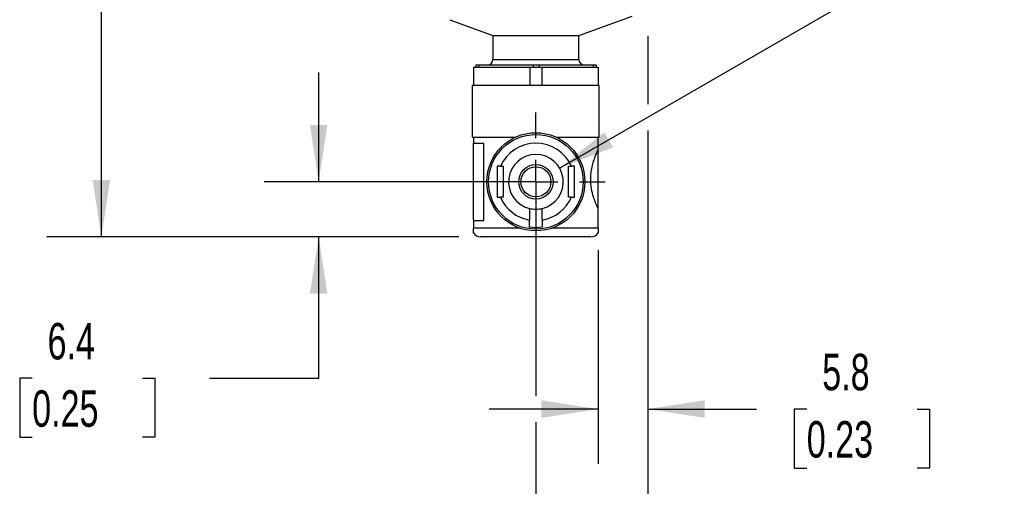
# Model space of a CAD drawing. Header units: millimetres. Extents: x 13 to 546, y 13 to 419.
# Tile 11 of 21: x 324 to 438, y 91 to 145. Entities that reach past the tile are written whole.
import ezdxf

# ---------------------------------------------------------------- set-up
doc = ezdxf.new("R2010")
doc.units = ezdxf.units.MM
doc.header["$LTSCALE"] = 2
doc.linetypes.add('SLD-Center', pattern=[19.05, 15.24, -1.27, 1.27, -1.27])
doc.linetypes.add('SLD-Solid', pattern=[0])
doc.layers.add('CENTER', color=40, linetype='SLD-Center')
doc.layers.add('DIMENSIONS', color=140, linetype='SLD-Solid', lineweight=25)
doc.styles.add('SLDTEXTSTYLE0', font='TXT', dxfattribs={"width": 0.7})
doc.dimstyles.new('SLDDIMSTYLE1', dxfattribs={"dimtxt": 4.316016, "dimasz": 6.604, "dimexe": 0, "dimexo": 0.0625, "dimgap": 1.079004, "dimtad": 0, "dimtih": 1, "dimtoh": 1, "dimdec": 1, "dimrnd": 1e-09, "dimzin": 12, "dimdsep": 46, "dimtxsty": 'SLDTEXTSTYLE0', "dimsah": 1, "dimcen": 0.09, "dimadec": 0, "dimazin": 3, "dimtfac": 1, "dimtdec": 1, "dimtofl": 0, "dimtmove": 0, "dimatfit": 3, "dimfxl": 0, "dimfrac": 2, "dimtolj": 1, "dimtzin": 12, "dimarcsym": 0})
doc.dimstyles.new('SLDDIMSTYLE2', dxfattribs={"dimtxt": 4.316016, "dimasz": 6.604, "dimexe": 0, "dimexo": 0.0625, "dimgap": 1.079004, "dimtad": 0, "dimtih": 1, "dimtoh": 1, "dimdec": 1, "dimrnd": 1e-09, "dimzin": 12, "dimdsep": 46, "dimtxsty": 'SLDTEXTSTYLE0', "dimsah": 1, "dimcen": 0.09, "dimadec": 0, "dimazin": 3, "dimtfac": 1, "dimtdec": 1, "dimtmove": 0, "dimatfit": 0, "dimfxl": 0, "dimfrac": 2, "dimtolj": 1, "dimtzin": 12, "dimarcsym": 0})
doc.dimstyles.new('SLDDIMSTYLE4', dxfattribs={"dimtxt": 4.316016, "dimasz": 6.604, "dimexe": 0, "dimexo": 0.0625, "dimgap": 1.079004, "dimtad": 0, "dimtih": 1, "dimtoh": 1, "dimdec": 1, "dimrnd": 1e-09, "dimzin": 12, "dimdsep": 46, "dimtxsty": 'SLDTEXTSTYLE0', "dimsah": 1, "dimcen": 0, "dimadec": 0, "dimazin": 3, "dimtfac": 1, "dimtdec": 1, "dimtofl": 0, "dimtmove": 0, "dimatfit": 3, "dimfxl": 0, "dimfrac": 2, "dimtolj": 1, "dimtzin": 12, "dimarcsym": 0})
doc.dimstyles.new('SLDDIMSTYLE5', dxfattribs={"dimtxt": 4.316016, "dimasz": 6.604, "dimexe": 0, "dimexo": 0.0625, "dimgap": 1.079004, "dimtad": 0, "dimtih": 1, "dimtoh": 1, "dimdec": 1, "dimrnd": 1e-09, "dimzin": 4, "dimdsep": 46, "dimtxsty": 'SLDTEXTSTYLE0', "dimsah": 1, "dimcen": 0.09, "dimadec": 0, "dimazin": 1, "dimtfac": 1, "dimtdec": 1, "dimtmove": 0, "dimatfit": 0, "dimfxl": 0, "dimfrac": 2, "dimtolj": 1, "dimtzin": 12, "dimarcsym": 0})

# ---------------------------------------------------------------- blocks, each defined once
blk = doc.blocks.new('_D_7')
at = {"layer": 'DIMENSIONS'}
for p, q in [((396.83, 143.06), (396.83, 135.18)), ((396.83, 132.13), (396.83, 93.4)), ((391.08, 118.21), (391.08, 93.4)), ((391.08, 99.75), (378.38, 99.75)), ((396.83, 99.75), (409.47, 99.75)), ((415.32, 99.75), (413.87, 99.75)), ((413.87, 99.75), (413.87, 92.89)), ((428.15, 99.75), (429.6, 99.75)), ((429.6, 99.75), (429.6, 92.89)), ((413.87, 92.89), (415.32, 92.89)), ((429.6, 92.89), (428.15, 92.89))]:
    blk.add_line(p, q, dxfattribs=at)
for points in [[(391.08, 99.75), (384.48, 100.77), (384.48, 98.73)], [(396.83, 99.75), (403.44, 98.73), (403.44, 100.77)]]:
    blk.add_solid(points, dxfattribs=at)
at = {"layer": 'DIMENSIONS', "char_height": 4.233, "attachment_point": 1, "style": 'SLDTEXTSTYLE0'}
for s, insert in [('5.8', (417.12, 106.17)), ('0.23', (415.32, 98.35))]:
    blk.add_mtext(s, dxfattribs=dict(at, insert=insert))
blk = doc.blocks.new('_D_8')
at = {"layer": 'DIMENSIONS'}
for p, q in [((377.47, 189.65), (326.97, 189.65)), ((333.32, 189.65), (333.32, 163.26)), ((326.91, 155.44), (325.46, 155.44)), ((325.46, 155.44), (325.46, 148.58)), ((339.73, 155.44), (341.18, 155.44)), ((341.18, 155.44), (341.18, 148.58)), ((325.46, 148.58), (326.91, 148.58)), ((341.18, 148.58), (339.73, 148.58)), ((333.32, 119.75), (333.32, 147.61)), ((374.89, 119.75), (326.97, 119.75))]:
    blk.add_line(p, q, dxfattribs=at)
for points in [[(333.32, 189.65), (332.3, 183.05), (334.33, 183.05)], [(333.32, 119.75), (334.33, 126.35), (332.3, 126.35)]]:
    blk.add_solid(points, dxfattribs=at)
at = {"layer": 'DIMENSIONS', "char_height": 4.233, "attachment_point": 1, "style": 'SLDTEXTSTYLE0'}
for s, insert in [('69.9', (326.91, 161.86)), ('2.75', (326.91, 154.03))]:
    blk.add_mtext(s, dxfattribs=dict(at, insert=insert))
blk = doc.blocks.new('_D_9')
at = {"layer": 'DIMENSIONS'}
for p, q in [((358.58, 126.15), (358.58, 138.85)), ((381.29, 126.15), (352.23, 126.15)), ((374.89, 119.75), (352.23, 119.75)), ((358.58, 103.33), (358.58, 119.75)), ((325.27, 103.33), (323.82, 103.33)), ((323.82, 103.33), (323.82, 96.47)), ((338.09, 103.33), (339.54, 103.33)), ((339.54, 103.33), (339.54, 96.47)), ((345.88, 103.33), (358.58, 103.33)), ((323.82, 96.47), (325.27, 96.47)), ((339.54, 96.47), (338.09, 96.47))]:
    blk.add_line(p, q, dxfattribs=at)
for points in [[(358.58, 126.15), (359.59, 132.75), (357.56, 132.75)], [(358.58, 119.75), (357.56, 113.15), (359.59, 113.15)]]:
    blk.add_solid(points, dxfattribs=at)
at = {"layer": 'DIMENSIONS', "char_height": 4.233, "attachment_point": 1, "style": 'SLDTEXTSTYLE0'}
for s, insert in [('6.4', (327.06, 109.75)), ('0.25', (325.27, 101.93))]:
    blk.add_mtext(s, dxfattribs=dict(at, insert=insert))
blk = doc.blocks.new('_D_10')
at = {"layer": 'DIMENSIONS'}
for p, q in [((386.58, 127.74), (434.3, 155.29)), ((434.3, 155.29), (445.41, 155.29))]:
    blk.add_line(p, q, dxfattribs=at)
blk.add_solid([(386.58, 127.74), (392.81, 130.16), (391.79, 131.92)], dxfattribs=at)
at = {"layer": 'DIMENSIONS', "char_height": 4.233, "attachment_point": 1, "style": 'SLDTEXTSTYLE0'}
for s, insert in [('6MM', (453.26, 160.74)), ('TUBING', (448.58, 153.88))]:
    blk.add_mtext(s, dxfattribs=dict(at, insert=insert))
blk = doc.blocks.new('_D_12')
at = {"layer": 'DIMENSIONS'}
for p, q in [((396.83, 143.06), (396.83, 135.18)), ((396.83, 132.13), (396.83, 75.25)), ((383.83, 123.61), (383.83, 101.27)), ((383.83, 98.23), (383.83, 75.25)), ((349.97, 81.6), (348.52, 81.6)), ((348.52, 81.6), (348.52, 74.74)), ((362.8, 81.6), (364.25, 81.6)), ((364.25, 81.6), (364.25, 74.74)), ((383.83, 81.6), (368.65, 81.6)), ((396.83, 81.6), (409.53, 81.6)), ((348.52, 74.74), (349.97, 74.74)), ((364.25, 74.74), (362.8, 74.74))]:
    blk.add_line(p, q, dxfattribs=at)
for points in [[(383.83, 81.6), (377.23, 82.62), (377.23, 80.59)], [(396.83, 81.6), (403.44, 80.59), (403.44, 82.62)]]:
    blk.add_solid(points, dxfattribs=at)
at = {"layer": 'DIMENSIONS', "char_height": 4.233, "attachment_point": 1, "style": 'SLDTEXTSTYLE0'}
for s, insert in [('13.0', (349.97, 88.03)), ('0.51', (349.97, 80.2))]:
    blk.add_mtext(s, dxfattribs=dict(at, insert=insert))
blk = doc.blocks.new('SW_CENTERMARKSYMBOL_5')
at = {"layer": 'CENTER', "color": 0}
for p, q in [((0, 5.08), (0, 8.04)), ((0, 0), (0, 2.54)), ((-5.08, 0), (-8.04, 0)), ((0, 0), (-2.54, 0)), ((0, 0), (0, -2.54)), ((0, 0), (2.54, 0)), ((5.08, 0), (8.04, 0)), ((0, -5.08), (0, -8.04))]:
    blk.add_line(p, q, dxfattribs=at)

msp = doc.modelspace()

# ---------------------------------------------------------------- linework, layer by layer
for p, q in [((388.83, 143.15), (395.01, 145.4)), ((373.82, 144.97), (378.83, 143.15)), ((378.83, 143.15), (378.83, 140.35)), ((378.83, 143.15), (388.83, 143.15)), ((388.83, 140.35), (388.83, 143.15)), ((376.83, 139.75), (376.83, 139.45)), ((376.83, 139.75), (377.16, 139.75)), ((377.16, 139.75), (377.16, 139.45)), ((377.16, 139.75), (383.5, 139.75)), ((378.83, 140.35), (388.83, 140.35)), ((383.5, 139.75), (383.5, 139.45)), ((383.5, 139.75), (384.16, 139.75)), ((384.16, 139.75), (384.16, 139.45)), ((384.16, 139.75), (390.5, 139.75)), ((390.5, 139.75), (390.5, 139.45)), ((390.5, 139.75), (390.83, 139.75)), ((390.83, 139.75), (390.83, 139.45)), ((376.58, 139.45), (376.58, 137.35)), ((376.58, 139.45), (383.14, 139.45)), ((383.14, 139.45), (383.14, 137.35)), ((383.14, 139.45), (384.53, 139.45)), ((384.53, 139.45), (384.53, 137.35)), ((384.53, 139.45), (391.08, 139.45)), ((391.08, 139.45), (391.08, 137.35)), ((391.18, 137.35), (376.48, 137.35)), ((376.48, 134.35), (376.48, 137.35)), ((391.18, 134.35), (391.18, 137.35)), ((376.48, 131.35), (376.48, 134.35)), ((391.18, 131.35), (391.18, 134.35)), ((376.48, 131.35), (381.5, 131.35)), ((376.58, 131.35), (376.58, 130.65)), ((376.58, 130.65), (377.78, 130.65)), ((376.58, 121.65), (376.58, 130.65)), ((377.78, 121.65), (377.78, 130.65)), ((386.17, 131.35), (391.18, 131.35)), ((391.08, 129.89), (391.08, 131.35)), ((391.08, 123.01), (391.08, 129.89)), ((379.71, 127.95), (380.03, 127.95)), ((380.03, 127.95), (380.03, 124.35)), ((387.63, 127.95), (387.96, 127.95)), ((387.63, 124.35), (387.63, 127.95)), ((380.03, 124.35), (379.71, 124.35)), ((387.96, 124.35), (387.63, 124.35)), ((383.08, 123.07), (383.08, 121.71)), ((384.58, 121.71), (384.58, 123.07)), ((391.08, 120.75), (391.08, 123.01)), ((376.58, 121.65), (376.58, 120.75)), ((376.58, 121.65), (377.78, 121.65)), ((382.01, 120.75), (376.58, 120.75)), ((391.08, 120.75), (385.66, 120.75)), ((390.23, 119.75), (377.43, 119.75))]:
    msp.add_line(p, q)
for radius in [5.7, 5.5, 2, 1.75]:
    msp.add_circle((383.83, 126.15), radius)
for centre, radius, start, end in [((378.23, 140.35), 0.6, 270, 0), ((389.43, 140.35), 0.6, 180, 270), ((383.83, 126.15), 4.5, 23.5782, 156.4218), ((383.83, 126.15), 3.18, 283.6636, 256.3364), ((383.83, 126.15), 4.5, 203.5782, 260.4059), ((383.83, 126.15), 4.5, 279.5941, 336.4218), ((383.83, 126.15), 3.18, 256.3364, 283.6636), ((377.43, 120.75), 1, 211.7383, 270), ((383.83, 126.15), 5.3, 261.8648, 278.1352), ((390.23, 120.75), 1, 270, 328.2432)]:
    msp.add_arc(centre, radius, start, end)
for points, knots in [([(391.08, 123.01), (391.07, 123.03), (391.04, 123.09), (391, 123.18), (390.95, 123.28), (390.9, 123.39), (390.85, 123.51), (390.8, 123.63), (390.75, 123.77), (390.7, 123.91), (390.65, 124.05), (390.59, 124.21), (390.46, 124.62), (390.28, 125.34), (390.19, 126.33), (390.24, 127.18), (390.36, 127.88), (390.51, 128.43), (390.64, 128.82), (390.73, 129.09), (390.83, 129.33), (390.92, 129.55), (391.01, 129.74), (391.06, 129.84), (391.08, 129.89)], [0, 0, 0, 0, 0.023381, 0.04647, 0.069319, 0.091984, 0.114521, 0.136988, 0.159441, 0.181939, 0.20454, 0.2273, 0.250275, 0.378136, 0.499471, 0.580609, 0.662777, 0.749747, 0.791621, 0.832956, 0.874106, 0.915429, 0.957281, 1, 1, 1, 1]), ([(379.71, 127.95), (379.68, 127.95), (379.61, 127.95), (379.52, 127.95), (379.42, 127.95), (379.36, 127.95), (379.33, 127.95)], [0, 0, 0, 0, 0.252802, 0.502591, 0.751078, 1, 1, 1, 1]), ([(379.33, 127.95), (379.33, 127.88), (379.33, 127.75), (379.33, 127.53), (379.33, 127.3), (379.33, 127.06), (379.33, 126.68), (379.33, 126.16), (379.33, 125.63), (379.33, 125.22), (379.33, 124.93), (379.33, 124.63), (379.33, 124.44), (379.33, 124.35)], [0, 0, 0, 0, 0.0553391, 0.1151088, 0.1793678, 0.2481633, 0.3129966, 0.4981761, 0.6825709, 0.749074, 0.8405392, 0.9241386, 1, 1, 1, 1]), ([(388.33, 127.95), (388.3, 127.95), (388.24, 127.95), (388.15, 127.95), (388.05, 127.95), (387.99, 127.95), (387.96, 127.95)], [0, 0, 0, 0, 0.248922, 0.497409, 0.747198, 1, 1, 1, 1]), ([(388.33, 124.35), (388.33, 124.42), (388.33, 124.55), (388.33, 124.77), (388.33, 125), (388.33, 125.24), (388.33, 125.62), (388.33, 126.14), (388.33, 126.67), (388.33, 127.08), (388.33, 127.37), (388.33, 127.67), (388.33, 127.86), (388.33, 127.95)], [0, 0, 0, 0, 0.055339, 0.115109, 0.179368, 0.248163, 0.312997, 0.498176, 0.682571, 0.749074, 0.840539, 0.924139, 1, 1, 1, 1]), ([(379.33, 124.35), (379.36, 124.35), (379.42, 124.35), (379.52, 124.35), (379.61, 124.35), (379.68, 124.35), (379.71, 124.35)], [0, 0, 0, 0, 0.248922, 0.497409, 0.747198, 1, 1, 1, 1]), ([(387.96, 124.35), (387.99, 124.35), (388.05, 124.35), (388.15, 124.35), (388.24, 124.35), (388.3, 124.35), (388.33, 124.35)], [0, 0, 0, 0, 0.252802, 0.502591, 0.751078, 1, 1, 1, 1]), ([(383.08, 120.9), (383.08, 120.92), (383.08, 120.97), (383.08, 121.04), (383.08, 121.12), (383.08, 121.2), (383.08, 121.3), (383.08, 121.39), (383.08, 121.5), (383.08, 121.6), (383.08, 121.68), (383.08, 121.71)], [0, 0, 0, 0, 0.105182, 0.211837, 0.319974, 0.429597, 0.540709, 0.65331, 0.767396, 0.882961, 1, 1, 1, 1]), ([(384.58, 121.71), (384.58, 121.68), (384.58, 121.61), (384.58, 121.52), (384.58, 121.42), (384.58, 121.33), (384.58, 121.25), (384.58, 121.17), (384.58, 121.09), (384.58, 121.02), (384.58, 120.96), (384.58, 120.92), (384.58, 120.9)], [0, 0, 0, 0, 0.105402, 0.209611, 0.312622, 0.414431, 0.515035, 0.614433, 0.712625, 0.809613, 0.905403, 1, 1, 1, 1]), ([(376.58, 120.22), (376.58, 120.24), (376.58, 120.25), (376.58, 120.4), (376.58, 120.54), (376.58, 120.64), (376.58, 120.7), (376.58, 120.73), (376.58, 120.75)], [0, 0, 0, 0, 0.495939, 0.747742, 0.873287, 0.941852, 0.971611, 1, 1, 1, 1]), ([(391.08, 120.75), (391.08, 120.72), (391.08, 120.66), (391.08, 120.54), (391.08, 120.4), (391.08, 120.26), (391.08, 120.2), (391.08, 120.22), (391.08, 120.22)], [0, 0, 0, 0, 0.050598, 0.10596, 0.251186, 0.500604, 0.996833, 1, 1, 1, 1])]:
    msp.add_open_spline(points, degree=3, knots=knots)

# ---------------------------------------------------------------- block references
at = {"layer": 'CENTER'}
msp.add_blockref('SW_CENTERMARKSYMBOL_5', (383.83, 126.15), dxfattribs=at)

# ---------------------------------------------------------------- dimensions: what is measured, and where the dimension line sits
at = {"layer": 'DIMENSIONS'}
for base, p1, p2, dimstyle, picture, middle in [((333.32, 119.75), (380.01, 189.65), (377.43, 119.75), 'SLDDIMSTYLE1', '_D_8', (333.32, 155.44)), ((358.58, 126.15), (377.43, 119.75), (383.83, 126.15), 'SLDDIMSTYLE2', '_D_9', (358.58, 103.33))]:
    dim = msp.add_linear_dim(base=base, p1=p1, p2=p2, angle=90, dimstyle=dimstyle, dxfattribs=at)
    dim.commit()
    dim.dimension.update_dxf_attribs({"geometry": picture, "text_midpoint": middle, "dimtype": 160})
dim = msp.add_radius_dim(center=(383.83, 126.15), mpoint=(386.58, 127.74), text='6MM\\PTUBING', dimstyle='SLDDIMSTYLE4', override={"dimpost": '<>'}, dxfattribs=at)
dim.commit()
dim.dimension.update_dxf_attribs({"geometry": '_D_10', "text_midpoint": (459.82, 155.29), "dimtype": 164})
for base, p1, p2, dimstyle, picture, middle in [((383.83, 81.6), (396.83, 145.6), (383.83, 126.15), 'SLDDIMSTYLE5', '_D_12', (356.39, 81.6)), ((391.08293224, 99.75032381), (396.83293224, 145.60032381), (391.08293224, 120.75032381), 'SLDDIMSTYLE2', '_D_7', (421.73330983, 99.75032381))]:
    dim = msp.add_linear_dim(base=base, p1=p1, p2=p2, dimstyle=dimstyle, dxfattribs=at)
    dim.commit()
    dim.dimension.update_dxf_attribs({"geometry": picture, "text_midpoint": middle, "dimtype": 160})

doc.saveas('drawing.dxf')
